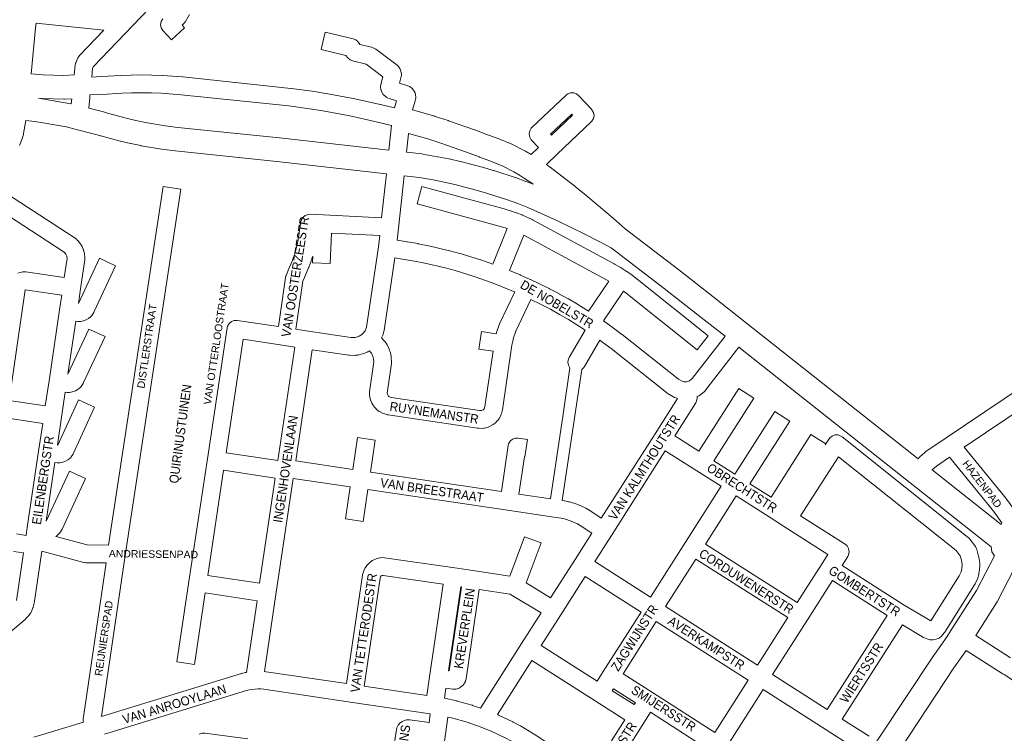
# Model space of a CAD drawing. Header units: metres. Extents: x 123817 to 142006, y 393105 to 406084.
# Tile 108 of 138: x 134650 to 135481, y 399539 to 400142. Entities that reach past the tile are written whole.
import ezdxf
from ezdxf.enums import TextEntityAlignment as Align

# ---------------------------------------------------------------- set-up
doc = ezdxf.new("R2010")
doc.units = ezdxf.units.M
doc.header["$MEASUREMENT"] = 0
doc.styles.add('Style-Arial', font='arial.ttf')

msp = doc.modelspace()

# ---------------------------------------------------------------- linework, layer by layer
at = {"color": 9, "linetype": 'Continuous', "lineweight": 0, "flags": 128}
for points in [[(134759.57, 400151.05), (134712.34, 400101.99), (134712.29, 400101.91), (134711.79, 400100.67), (134710.98, 400093.26)], [(134659.79, 400096.14), (134663.61, 400134.75), (134664.03, 400138.69), (134721.12, 400132.74), (134701.03, 400111.87), (134700.69, 400111.49), (134700.14, 400110.75), (134699.3, 400109.45), (134698.63, 400108.15), (134697.48, 400105.28), (134697.4, 400105.06), (134696.99, 400103.31), (134696.1, 400095.09)], [(134793.45, 400146.2), (134790.09, 400140.21), (134789.29, 400139.07), (134788.64, 400138.38), (134787.24, 400137.08), (134789.26, 400134.88), (134778.2, 400124.74), (134771.13, 400132.45), (134770.92, 400132.7), (134769.61, 400134.95), (134769.16, 400137.52), (134769.61, 400140.08), (134770.92, 400142.34)], [(134966.35, 400067.21), (134968.26, 400073.19), (134962, 400075.14), (134960.48, 400075.81), (134960.02, 400076.1), (134958.54, 400077.1), (134957, 400078.49), (134955.75, 400080.61), (134955.11, 400082.28), (134955.06, 400082.41), (134954.6, 400084.98), (134954.86, 400086.94), (134956.65, 400093.56), (134942.53, 400104.13), (134931.03, 400106.97), (134929.08, 400107.76), (134927.08, 400109.43), (134926.73, 400109.88), (134925.53, 400111.56), (134904.48, 400116.55), (134907.93, 400131.15), (134931.71, 400125.51), (134933.74, 400124.71), (134935.73, 400123.04), (134936.08, 400122.59), (134937.31, 400120.87), (134947.01, 400118.48), (134948.41, 400117.98), (134949.48, 400117.48), (134950.03, 400117.19), (134950.78, 400116.7), (134968.66, 400103.31), (134969.91, 400102.12), (134971.17, 400100), (134971.81, 400098.33), (134971.86, 400098.19), (134972.32, 400095.63), (134972.27, 400094.82), (134972.16, 400093.79), (134971.94, 400092.64), (134970.72, 400088.13), (134977.78, 400085.93), (134979.3, 400085.27), (134981.26, 400083.63), (134982.44, 400082.24), (134982.47, 400082.2), (134983.77, 400079.95), (134984.2, 400078.04), (134984.36, 400076.23), (134984.39, 400075.57), (134984.03, 400073.29), (134981.6, 400065.66)], [(134694.17, 400074.98), (134694.16, 400074.95), (134693.8, 400070.71)], [(134708.54, 400067.01), (134709.28, 400075.71), (134709.5, 400078.18)], [(135094.64, 400019.53), (135103.79, 400028.2), (135132.52, 400055.45), (135133.11, 400056.07), (135134.41, 400058.33), (135134.86, 400060.89), (135134.41, 400063.46), (135133.11, 400065.71), (135132.81, 400066.05), (135121.8, 400077.66), (135120.11, 400078.99), (135117.66, 400079.88), (135115.06, 400079.88), (135112.61, 400078.99), (135111.2, 400077.94), (135082.46, 400050.69), (135081.88, 400050.07), (135080.58, 400047.81), (135080.12, 400045.25), (135080.58, 400042.68), (135081.88, 400040.43), (135082.18, 400040.09), (135088.02, 400033.93), (135081.72, 400027.95)], [(134655.35, 400056.62), (134653.49, 400045.56), (134653.34, 400044.86), (134652.62, 400042.16), (134652.42, 400041.53), (134652.37, 400041.4), (134650.35, 400036.17), (134650.02, 400035.44)], [(135098.91, 400044.25), (135098.23, 400044.97), (135116.08, 400061.89), (135116.76, 400061.18), (135098.91, 400044.25)], [(134963.98, 400052.34), (134961.79, 400031.59)], [(134978.37, 400045.77), (134978.31, 400045.24), (134976.7, 400029.89)], [(134628.55, 400001.84), (134695.41, 399958.53), (134695.98, 399958.12), (134698.02, 399956.51), (134699.12, 399955.44), (134699.15, 399955.4), (134701.28, 399952.82), (134702.04, 399951.72), (134702.86, 399950.26), (134703.25, 399949.45), (134703.89, 399947.9), (134704.01, 399947.61), (134704.18, 399947.05), (134704.64, 399945.43), (134704.88, 399944.11), (134705.19, 399940.79), (134705.22, 399940.1), (134705.14, 399939.03), (134701.63, 399914.6), (134701.62, 399914.58), (134701.62, 399914.57), (134699.78, 399902.1), (134699.79, 399902.1), (134717.47, 399940.32), (134731.09, 399934.02), (134713.18, 399895.32), (134712.7, 399894.45), (134711.73, 399892.91), (134711.14, 399892.11), (134710.71, 399891.64), (134709.88, 399890.8), (134708.37, 399889.64), (134706.36, 399888.45), (134706.3, 399888.42), (134703.98, 399887.55), (134701.68, 399887.1), (134701.56, 399887.08), (134699.22, 399887.04), (134697.58, 399887.27), (134690.97, 399842.54), (134708.67, 399880.56), (134722.27, 399874.23), (134704.18, 399835.39), (134703.72, 399834.54), (134702.77, 399833.05), (134702.18, 399832.24), (134701.78, 399831.8), (134700.95, 399830.96), (134699.45, 399829.78), (134697.44, 399828.59), (134697.35, 399828.53), (134695.69, 399827.83), (134694.57, 399827.5), (134693.78, 399827.32), (134693.31, 399827.25), (134692.15, 399827.12), (134690.31, 399827.14), (134688.72, 399827.35), (134685.58, 399806.15), (134682.12, 399782.75), (134682.31, 399782.72), (134699.83, 399820.96), (134713.47, 399814.71), (134695.72, 399775.99), (134695.25, 399775.11), (134694.28, 399773.57), (134693.68, 399772.75), (134693.26, 399772.29), (134692.43, 399771.45), (134690.93, 399770.28), (134688.92, 399769.09), (134688.84, 399769.04), (134686.54, 399768.18), (134684.24, 399767.73), (134684.1, 399767.7), (134681.78, 399767.66), (134679.92, 399767.91), (134672.62, 399718.52), (134672.68, 399718.51), (134692.19, 399760.77), (134705.81, 399754.49), (134686.08, 399711.74), (134685.63, 399710.91), (134684.7, 399709.43), (134684.09, 399708.59), (134683.26, 399707.74), (134681.5, 399706.21), (134680.61, 399705.58), (134707.21, 399698.38), (134725.3, 399698.18), (134771.32, 400000.9), (134786.15, 399998.64), (134739.15, 399689.5), (134719.12, 399553.51), (134837.44, 399589.83), (134837.71, 399589.91), (134840.61, 399590.68), (134841.24, 399590.82), (134841.4, 399590.84), (134841.52, 399590.86), (134850.48, 399651.3), (134806.74, 399657.87), (134797.67, 399597.45), (134782.84, 399599.68), (134793.02, 399667.51), (134793.02, 399667.51), (134808.57, 399771.04), (134808.57, 399771.04), (134808.57, 399771.04), (134825.17, 399881.57), (134825.53, 399883.02), (134826.84, 399885.27), (134828.83, 399886.95), (134831.28, 399887.84), (134833.69, 399887.87), (134868.5, 399882.67), (134874.48, 399924.02), (134874.86, 399925.51), (134874.95, 399925.76), (134876.67, 399930), (134876.77, 399930.25), (134880.23, 399937.98), (134882.48, 399944.41), (134883.56, 399948.2), (134884.95, 399954.47), (134887.44, 399971.11), (134887.81, 399972.56), (134889.11, 399974.82), (134891.11, 399976.49), (134893.55, 399977.39), (134895.23, 399977.49), (134906.63, 399976.92), (134955.63, 399974.48), (134959.67, 400011.71)], [(134974.57, 400010.01), (134969.77, 399965.83), (134969.77, 399965.83), (134969.77, 399965.82), (134968.64, 399955.49), (134977.09, 399954.27), (134977.31, 399954.23), (134977.32, 399954.23), (134986.14, 399952.67), (134986.3, 399952.64), (134995.09, 399950.88), (134995.34, 399950.83), (135012.78, 399946.74), (135013.02, 399946.67), (135021.67, 399944.33), (135021.91, 399944.27), (135039.04, 399939.01), (135039.36, 399938.9), (135049.45, 399935.31), (135061.62, 399965.51), (135059.8, 399966.13), (135054.87, 399967.58), (134985.5, 399986.38), (134989.43, 400000.86), (135058.87, 399982.03), (135059.02, 399981.99), (135064.18, 399980.47), (135064.48, 399980.38), (135069.21, 399978.77), (135069.49, 399978.67), (135074.16, 399976.87), (135074.4, 399976.75), (135074.54, 399976.71), (135082.52, 399973.12), (135083.02, 399972.88), (135151.9, 399935.56), (135152.07, 399935.47), (135157.36, 399932.42), (135157.37, 399932.42), (135157.65, 399932.25), (135161.87, 399929.56), (135161.91, 399929.53), (135162.15, 399929.38), (135166.99, 399925.99), (135167.25, 399925.8), (135171.21, 399922.76), (135171.33, 399922.67), (135231.15, 399874.9), (135221.79, 399863.18), (135162.03, 399910.9), (135159.74, 399912.65), (135142.68, 399887.44), (135151.06, 399881.53), (135151.21, 399881.42), (135158.39, 399876.07), (135158.57, 399875.93), (135206.14, 399838.2), (135209.12, 399836.57), (135210.8, 399836.16), (135212.75, 399836.08), (135215.28, 399837.03), (135217.64, 399838.92), (135245.34, 399874.51)], [(134620.15, 399989.41), (134686.96, 399946.13), (134688.1, 399945.23), (134689.29, 399943.79), (134689.56, 399943.31), (134689.86, 399942.59), (134690.01, 399942.06), (134690.17, 399940.29), (134687.85, 399924.18), (134655.4, 399928.93), (134653.01, 399928.9), (134652.88, 399928.87), (134650.58, 399928.42), (134648.77, 399927.82)], [(134932.62, 399873.43), (134933.41, 399873.52), (134936.06, 399874.23), (134936.78, 399874.55), (134939, 399875.97), (134940.16, 399877.05), (134941.62, 399879), (134942.7, 399881.3), (134942.94, 399882.13), (134952.96, 399950.06), (134954, 399959.54), (134913.39, 399961.57), (134912.16, 399935.81), (134897.17, 399936.52), (134897.44, 399942.18), (134896.85, 399940.09), (134896.71, 399939.66), (134894.29, 399932.73), (134894.25, 399932.64), (134894.05, 399932.14), (134890.52, 399924.25), (134889.2, 399920.98), (134883.33, 399880.42), (134891.87, 399879.09), (134929.68, 399873.57), (134932.62, 399873.43)], [(135130.13, 399895.66), (135147.24, 399920.94), (135144.67, 399922.42), (135076.11, 399959.56), (135075.5, 399959.83), (135063.47, 399929.96), (135072.6, 399926.25), (135072.82, 399926.15), (135081.02, 399922.5), (135081.19, 399922.41), (135081.24, 399922.4), (135096.9, 399914.8), (135097.12, 399914.69), (135105.05, 399910.51), (135105.19, 399910.43), (135113.03, 399906.08), (135113.13, 399906.02), (135113.17, 399906), (135120.9, 399901.48), (135121.12, 399901.35), (135130.13, 399895.66)], [(135039.69, 399811.81), (135040.58, 399812.04), (135041.38, 399812.5), (135042.02, 399813.16), (135042.51, 399814.05), (135042.79, 399815.12), (135049.68, 399861.87), (135037.57, 399863.68), (135039.78, 399878.52), (135052.31, 399876.65), (135052.4, 399877.03), (135052.59, 399877.66), (135054.8, 399884.16), (135054.85, 399884.3), (135055.12, 399884.95), (135067.9, 399911.92), (135066.83, 399912.4), (135051.05, 399918.82), (135034.48, 399924.72), (135017.63, 399929.89), (135009.23, 399932.16), (134992.03, 399936.2), (134983.45, 399937.91), (134974.82, 399939.44), (134966.73, 399940.61), (134957.7, 399879.43), (134957.48, 399878.44), (134956.94, 399876.57), (134956.79, 399876.09), (134956.53, 399875.48), (134955.48, 399873.23), (134955.54, 399873.17), (134957.84, 399870.65), (134958.06, 399870.4), (134958.48, 399869.85), (134959.62, 399868.21), (134960.18, 399867.24), (134961.94, 399863.65), (134962.25, 399862.92), (134962.36, 399862.61), (134962.96, 399860.7), (134963.15, 399859.97), (134963.56, 399858.02), (134963.7, 399856.9), (134963.92, 399852.92), (134963.93, 399852.5), (134963.86, 399851.48), (134960.42, 399826.5), (134960.54, 399825.56), (134960.99, 399824.47), (134961.11, 399824.29), (134961.43, 399823.95), (134961.59, 399823.81), (134962.71, 399823.19), (134963.75, 399822.92), (135038.25, 399811.83), (135039.69, 399811.81)], [(134671.84, 399815.77), (134641.33, 399820.31), (134654.96, 399913.84), (134685.69, 399909.33), (134683.83, 399896.82), (134674.96, 399836.86), (134674.96, 399836.86), (134671.84, 399815.77)], [(135114.51, 399847.97), (135113.23, 399850.2), (135112.78, 399852.77), (135113.23, 399855.33), (135113.81, 399856.57), (135127.41, 399879.65), (135113.22, 399888.59), (135105.67, 399893.01), (135097.98, 399897.28), (135090.24, 399901.36), (135081.5, 399905.6), (135068.86, 399878.91), (135066.89, 399873.13), (135066.2, 399870.34), (135065.59, 399866.98), (135057.57, 399812.52), (135057.4, 399811.7), (135056.78, 399809.32), (135056.57, 399808.67), (135056.09, 399807.61), (135054.66, 399805.02), (135053.84, 399803.82), (135053.46, 399803.4), (135051.39, 399801.29), (135049.79, 399800.05), (135047.24, 399798.56), (135047.22, 399798.55), (135045.37, 399797.79), (135042.51, 399797.04), (135041.91, 399796.91), (135040.51, 399796.79), (135037.55, 399796.83), (135036.55, 399796.91), (134961.13, 399808.15), (134960.93, 399808.18), (134960.32, 399808.31), (134958, 399808.92), (134956.3, 399809.6), (134953.71, 399811.02), (134953.57, 399811.1), (134952.46, 399811.88), (134951.33, 399812.84), (134950.61, 399813.54), (134949.62, 399814.65), (134949.45, 399814.84), (134948.99, 399815.45), (134948.16, 399816.67), (134947.44, 399818), (134946.3, 399820.73), (134946.18, 399821.05), (134945.78, 399822.68), (134945.41, 399825.62), (134945.36, 399826.55), (134945.43, 399827.58), (134948.91, 399852.81), (134948.76, 399855.51), (134948.54, 399856.55), (134948.22, 399857.56), (134946.96, 399860.13), (134946.43, 399860.9), (134945.27, 399862.17), (134944.38, 399861.6), (134944.08, 399861.42), (134943.36, 399861.05), (134941.58, 399860.27), (134940.49, 399859.88), (134936.73, 399858.88), (134936.09, 399858.74), (134935.6, 399858.67), (134933.66, 399858.46), (134932.51, 399858.42), (134928.62, 399858.61), (134927.88, 399858.68), (134897.07, 399863.17), (134883.15, 399769.29), (134931.37, 399762.14), (134935.37, 399789), (134950.21, 399786.79), (134946.21, 399759.94), (135056.65, 399743.57), (135062.38, 399782.27), (135062.75, 399783.74), (135064.05, 399786), (135066.05, 399787.67), (135068.49, 399788.56), (135070.89, 399788.6), (135078.56, 399787.46), (135076.37, 399772.62), (135076.12, 399772.66), (135071.49, 399741.37), (135098.16, 399737.42)], [(134868.04, 399769.7), (134824.52, 399776.23), (134838.89, 399871.93), (134873.71, 399866.73), (134882.24, 399865.4), (134868.04, 399769.7)], [(135124.42, 399846.6), (135126.02, 399847.94), (135126.74, 399848.96), (135139.79, 399871.12), (135142.33, 399869.33), (135149.34, 399864.11), (135197.32, 399826.05), (135198.23, 399825.43), (135198.38, 399825.34), (135202.79, 399822.93), (135204.62, 399822.22), (135205.32, 399822.06), (135186.33, 399792.22), (135140.98, 399720.95), (135131.4, 399727.43), (135130.95, 399727.71), (135130.86, 399727.76), (135127.94, 399729.4), (135127.34, 399729.7), (135121.23, 399732.43), (135120.39, 399732.75), (135114, 399734.73), (135113.35, 399734.9), (135110.08, 399735.6), (135109.81, 399735.65), (135109.65, 399735.68), (135108.05, 399735.93)], [(135257.1, 399865.2), (135228.93, 399829), (135228.76, 399828.79), (135227.68, 399827.74), (135223.69, 399824.56), (135222.77, 399823.94), (135221.76, 399823.46), (135221.81, 399822.66), (135221.82, 399822.23), (135221.37, 399819.67), (135220.65, 399818.21), (135203.01, 399790.49), (135223.39, 399777.51), (135256.96, 399830.38), (135269.62, 399822.34), (135236.04, 399769.45), (135253.75, 399758.17), (135287.35, 399810.99), (135300.01, 399802.94), (135266.4, 399750.11), (135284.25, 399738.74), (135317.67, 399791.66), (135330.36, 399783.65), (135329.86, 399782.86), (135333.09, 399787.89), (135333.65, 399788.66), (135335.65, 399790.33), (135338.1, 399791.22), (135340.7, 399791.22), (135343.15, 399790.33), (135344.07, 399789.7), (135450.54, 399704.8), (135451.61, 399703.76), (135451.89, 399703.41), (135456.62, 399697.03), (135457.64, 399695.13), (135457.82, 399694.57), (135459.36, 399689.02), (135459.56, 399688.06), (135460.28, 399682.94), (135460.35, 399681.9), (135460.33, 399681.32), (135459.99, 399677.01), (135459.89, 399676.2), (135459.11, 399672.05), (135458.78, 399670.87), (135458.59, 399670.4), (135456.5, 399665.68), (135455.98, 399664.69), (135430.69, 399624.88), (135430.18, 399624.17), (135427.98, 399621.47), (135427.91, 399621.38), (135425.92, 399619.7), (135423.47, 399618.81), (135421.02, 399618.38), (135421.02, 399618.38), (135418.41, 399618.38), (135417.24, 399618.68), (135414.15, 399619.76), (135412.87, 399620.35), (135412.76, 399620.41), (135395.02, 399631.06), (135344.21, 399551.45), (135366.93, 399536.95)], [(135408.28, 399771), (135409.2, 399772.06), (135409.81, 399772.69), (135414, 399776.48), (135414.83, 399777.13), (135431.99, 399788.79), (135432.02, 399788.8), (135432.02, 399788.81), (135546.19, 399865.46)], [(135755.46, 399870.07), (135754.99, 399869.25), (135752.99, 399867.57), (135750.54, 399866.68), (135749.08, 399866.57), (135723.51, 399867.12), (135672.87, 399866.21), (135672.77, 399866.21), (135672.67, 399866.21), (135645.34, 399866.43), (135645.24, 399866.43), (135624.95, 399866.86), (135624.87, 399866.87), (135600.01, 399867.68), (135590.97, 399867.47), (135582.02, 399866.52), (135578.01, 399865.81), (135575.06, 399864.11), (135575.06, 399864.11), (135574.75, 399863.94), (135567.29, 399860.09), (135554.29, 399852.83), (135447.21, 399780.94)], [(134638.43, 399805.57), (134669.65, 399800.93), (134666.17, 399777.44), (134656.66, 399713.14), (134656.66, 399713.14), (134656.66, 399713.14), (134655.66, 399706.44)], [(135182.59, 399654.37), (135135.46, 399684.34), (135149.49, 399706.39), (135194.96, 399777.83), (135221.66, 399760.82), (135221.66, 399760.82), (135241.99, 399747.88), (135212.1, 399700.82), (135212.1, 399700.82), (135212.1, 399700.82), (135182.59, 399654.37)], [(135418.87, 399634.24), (135396.57, 399647.62), (135344.05, 399681.05), (135348.9, 399688.67), (135349.62, 399690.13), (135350.08, 399692.7), (135349.62, 399695.26), (135348.32, 399697.52), (135346.6, 399699.02), (135309.17, 399722.87), (135341.22, 399772.79), (135440.42, 399693.69), (135443.74, 399689.22), (135444.77, 399685.48), (135445.31, 399681.66), (135445.07, 399678.57), (135444.52, 399675.67), (135443.01, 399672.26), (135418.87, 399634.24)], [(135420.05, 399761.68), (135420.21, 399761.87), (135423.69, 399765.02), (135434.73, 399772.52)], [(134852.68, 399666.14), (134808.97, 399672.7), (134822.29, 399761.4), (134865.84, 399754.86), (134852.68, 399666.14)], [(134925.92, 399581.43), (134939.49, 399672.8), (134939.6, 399673.38), (134939.95, 399674.89), (134940.21, 399675.78), (134940.49, 399676.43), (134941.7, 399678.98), (134942.72, 399680.58), (134942.87, 399680.74), (134944.74, 399682.85), (134945.91, 399683.92), (134947.06, 399684.75), (134947.74, 399685.2), (134948.43, 399685.55), (134951.01, 399686.7), (134952.76, 399687.24), (134953.04, 399687.28), (134955.83, 399687.66), (134957.94, 399687.65), (135017.25, 399679.01), (135017.27, 399679.01), (135017.27, 399679.01), (135032.67, 399676.74), (135063.68, 399672.16), (135076.15, 399705.36), (135090.19, 399700.08), (135077.49, 399666.28), (135098.18, 399653.7), (135118.78, 399686.06), (135118.78, 399686.06), (135118.78, 399686.06), (135132.92, 399708.29), (135123.26, 399714.83), (135120.91, 399716.14), (135115.52, 399718.55), (135109.88, 399720.3), (135107.15, 399720.89), (135100.89, 399721.85), (135061.87, 399727.63), (135061.87, 399727.63), (135061.87, 399727.63), (134943.99, 399745.11), (134940, 399718.32), (134925.17, 399720.54), (134929.16, 399747.31), (134880.95, 399754.45), (134866.42, 399656.51), (134866.42, 399656.51), (134866.42, 399656.51), (134856.79, 399591.58), (134858.05, 399591.44), (134858.31, 399591.41), (134925.92, 399581.43)], [(135306.34, 399649.7), (135327.37, 399682.77), (135327.37, 399682.77), (135327.37, 399682.77), (135332.22, 399690.4), (135294.76, 399714.26), (135294.76, 399714.26), (135282.54, 399722.04), (135282.54, 399722.04), (135282.54, 399722.04), (135254.64, 399739.82), (135228.78, 399699.1), (135306.34, 399649.7)], [(134655.66, 399706.44), (134647.41, 399707.66)], [(134622.19, 399608.29), (134654.85, 399635.6), (134655.5, 399636.21), (134657.78, 399638.65), (134658.07, 399638.96), (134658.61, 399639.7), (134659.52, 399641.11), (134660.15, 399642.29), (134661.44, 399645.37), (134661.57, 399645.7), (134661.85, 399646.69), (134662.23, 399648.47), (134662.32, 399648.95), (134668.87, 399693.22), (134704.22, 399683.65), (134704.87, 399683.51), (134706.09, 399683.39), (134723.06, 399683.2), (134703.94, 399553.39), (134704.05, 399553.38), (134703.86, 399552.29), (134703.86, 399552.11), (134703.91, 399549.92), (134704.08, 399548.89), (134662.13, 399536.02)], [(134644.96, 399692.86), (134653.47, 399691.6), (134647.52, 399651.38)], [(135272.83, 399597), (135195.25, 399646.32), (135220.73, 399686.44), (135298.29, 399637.04), (135272.83, 399597)], [(134993.85, 399571.4), (134940.76, 399579.24), (134954.29, 399670.31), (134954.39, 399670.74), (134954.78, 399671.57), (134955.35, 399672.21), (134956.14, 399672.56), (134956.82, 399672.66), (135007.66, 399665.25), (134996.14, 399586.97), (134996.14, 399586.97), (134996.14, 399586.97), (134993.85, 399571.4)], [(135137.55, 399583.44), (135142.65, 399591.47), (135142.65, 399591.47), (135142.65, 399591.47), (135174.55, 399641.71), (135127.41, 399671.68), (135106.89, 399639.44), (135106.89, 399639.44), (135106.89, 399639.44), (135090.35, 399613.45), (135137.55, 399583.44)], [(135331.56, 399559.52), (135285.48, 399588.94), (135314.97, 399635.31), (135336, 399668.39), (135382.26, 399638.95), (135331.56, 399559.52)], [(135038.99, 399560.68), (135032.35, 399562.98), (135031.91, 399563.12), (135019.43, 399566.61), (135018.99, 399566.72), (135008.65, 399568.94), (135009.89, 399577.4), (135015.73, 399576.57), (135018.09, 399576.61), (135018.55, 399576.71), (135019.3, 399576.89), (135021.12, 399577.59), (135021.8, 399577.96), (135021.97, 399578.05), (135023.96, 399579.73), (135024.02, 399579.79), (135024.99, 399580.98), (135026.24, 399583.17), (135026.38, 399583.61), (135026.62, 399584.41), (135026.85, 399585.45), (135037.9, 399660.8), (135063.96, 399656.96), (135064.39, 399656.7), (135064.39, 399656.7), (135064.39, 399656.7), (135090.13, 399641.04), (135073.67, 399615.17), (135073.67, 399615.17), (135038.99, 399560.68)], [(135012.67, 399592.16), (135012.08, 399592.24), (135022.5, 399663.07), (135023.06, 399662.99), (135012.67, 399592.16)], [(135236.69, 399540.17), (135264.78, 399584.34), (135187.21, 399633.66), (135159.32, 399589.75), (135184.2, 399573.89), (135184.2, 399573.89), (135184.22, 399573.88), (135236.69, 399540.17)], [(135456.84, 399621.85), (135486.13, 399603.19)], [(135498.22, 399577.48), (135480.81, 399589.05), (135480.2, 399589.31), (135479.35, 399589.73), (135479.07, 399589.9), (135448.73, 399609.24)], [(135132.34, 399506.09), (135100.01, 399528.14), (135099.98, 399528.16), (135099.98, 399528.17), (135084.25, 399538.77), (135083.89, 399539), (135072.75, 399545.63), (135072.67, 399545.68), (135072.45, 399545.8), (135066.73, 399548.85), (135066.42, 399549.01), (135054.72, 399554.58), (135054.34, 399554.74), (135053.27, 399555.18), (135082.3, 399600.79), (135135.83, 399566.75), (135160.74, 399550.92), (135132.34, 399506.09)], [(134960.08, 399489.15), (134968.02, 399542.67), (134968.39, 399544.14), (134969.69, 399546.39), (134969.77, 399546.48), (134970.95, 399547.85), (134972.87, 399549.44), (134974.8, 399550.22), (134976.56, 399550.65), (134977.07, 399550.76), (134979.48, 399550.8), (134993.63, 399548.69), (134993.63, 399548.69), (134993.63, 399548.69), (134995.62, 399548.39), (134996.69, 399555.81), (134931.15, 399565.5), (134856.25, 399576.55), (134853.83, 399576.82), (134851.57, 399576.91), (134848.84, 399576.81), (134844.08, 399576.08), (134841.7, 399575.45), (134721.83, 399538.65)], [(135168.76, 399563.59), (135150.2, 399575.39), (135151.28, 399577.09), (135169.83, 399565.27), (135168.76, 399563.59)], [(135324.69, 399484.37), (135312, 399492.33), (135280.84, 399512.1), (135280.84, 399512.1), (135249.34, 399532.1), (135277.43, 399576.28), (135329.81, 399542.84), (135329.81, 399542.84), (135352.56, 399528.33), (135324.69, 399484.37)], [(135190.01, 399466.76), (135181.47, 399472.59), (135181.47, 399472.59), (135181.47, 399472.59), (135147.29, 399495.9), (135147.29, 399495.9), (135147.29, 399495.9), (135144.74, 399497.64), (135177.41, 399549.21), (135177.41, 399549.21), (135177.41, 399549.21), (135182.46, 399557.18), (135228.64, 399527.51), (135190.01, 399466.76)], [(135036.97, 399462.99), (134999.31, 399468.14), (135001.06, 399480.38), (135009.41, 399538.79), (135009.41, 399538.79), (135009.41, 399538.79), (135011.44, 399553), (135015.61, 399552.1), (135027.65, 399548.74), (135039.48, 399544.63), (135048.46, 399540.95), (135059.82, 399535.54), (135065.23, 399532.65), (135076.04, 399526.22), (135085.34, 399519.94), (135051.49, 399470.31), (135050.4, 399468.88), (135048.15, 399466.68), (135045.66, 399465), (135044.12, 399464.33), (135042.91, 399463.8), (135039.98, 399463.13), (135036.97, 399462.99)], [(134801.74, 399538.55), (134804.19, 399539.44), (134806.48, 399539.49), (134842.8, 399534.66)]]:
    msp.add_lwpolyline(points, dxfattribs=at)
at = {"color": 40, "linetype": 'Continuous', "lineweight": 0, "flags": 128}
for points in [[(134696.1, 400095.09), (134687.59, 400094.71), (134670.11, 400095.27), (134659.79, 400096.14)], [(134694.17, 400074.98), (134688.11, 400074.71), (134687.34, 400074.71), (134669.21, 400075.29), (134668.68, 400075.32), (134666.2, 400075.53), (134693.41, 400070.79), (134693.43, 400070.79), (134693.8, 400070.71)], [(134961.79, 400031.59), (134869.48, 400041.9), (134869.41, 400041.91), (134783.72, 400050.84), (134773, 400052.23), (134756.29, 400055.05), (134748.09, 400056.73), (134739.94, 400058.6), (134724.25, 400062.77), (134721.69, 400063.66), (134720.82, 400063.93), (134708.54, 400067.01)], [(134981.6, 400065.66), (135000.42, 400060.2), (135000.7, 400060.12), (135011.75, 400056.56), (135012, 400056.48), (135033.91, 400048.79), (135034.15, 400048.7), (135044.9, 400044.62), (135053.89, 400041.43), (135054.47, 400041.2), (135065.34, 400036.57), (135065.95, 400036.29), (135076.49, 400030.93), (135076.94, 400030.69), (135081.72, 400027.95)], [(134655.35, 400056.62), (134662.89, 400055.8), (134689.62, 400051.15), (134697.87, 400049.08), (134715.5, 400044.64), (134717.99, 400043.77), (134718.74, 400043.54), (134734.97, 400039.22), (134735.3, 400039.14), (134743.74, 400037.21), (134743.97, 400037.16), (134752.45, 400035.42), (134752.72, 400035.37), (134752.79, 400035.36), (134769.85, 400032.48), (134770.23, 400032.42), (134781.27, 400030.99), (134781.52, 400030.96), (134867.3, 400022.02), (134959.67, 400011.71)], [(134978.37, 400045.77), (134994.71, 400041.03), (135005.5, 400037.56), (135027.17, 400029.96), (135037.9, 400025.88), (135038.11, 400025.81), (135046.92, 400022.68), (135057.19, 400018.3), (135067.2, 400013.22), (135071.89, 400010.53), (135075.36, 400008.3), (135081.4, 400004.41), (135083.49, 400002.91), (135077.6, 400005.18), (135077.4, 400005.25), (135068.48, 400008.47), (135068.19, 400008.57), (135050.17, 400014.45), (135049.86, 400014.54), (135040.76, 400017.19), (135040.46, 400017.27), (135022.1, 400021.99), (135021.8, 400022.06), (135012.55, 400024.13), (135012.34, 400024.18), (135003.05, 400026.05), (135002.81, 400026.09), (135002.81, 400026.09), (134990.36, 400028.28), (134989.79, 400028.37), (134976.7, 400029.89)], [(135094.64, 400019.53), (135097.65, 400017.36), (135097.95, 400017.14), (135118.62, 400001.09), (135118.77, 400000.98), (135129.54, 399992.28), (135129.71, 399992.14), (135150.88, 399974.28), (135151.04, 399974.14), (135161.18, 399965.21), (135206.25, 399930.6), (135206.31, 399930.56), (135235, 399908.21), (135235.06, 399908.16), (135263.57, 399885.58), (135263.57, 399885.58), (135263.57, 399885.58), (135408.28, 399771)], [(134974.57, 400010.01), (134987.18, 400008.54), (134999.22, 400006.42), (135008.29, 400004.59), (135017.28, 400002.58), (135035.33, 399997.94), (135044.12, 399995.38), (135061.84, 399989.61), (135070.5, 399986.48), (135079.03, 399983.19), (135092.2, 399977.41), (135103.9, 399972.04), (135127.2, 399960.7), (135138.65, 399954.8), (135149.38, 399949.05), (135194.04, 399914.76), (135222.68, 399892.46), (135245.34, 399874.51)], [(135469.81, 399696.77), (135401.64, 399750.74), (135401.64, 399750.74), (135401.64, 399750.74), (135257.1, 399865.2)], [(135420.05, 399761.68), (135478.21, 399715.63)], [(135373.57, 399532.71), (135421.87, 399605.74), (135422.02, 399605.96), (135432.69, 399621.19), (135435.95, 399626.29), (135457.44, 399659.92), (135472.58, 399689.11)], [(135488.85, 399677.04), (135474.99, 399650.31), (135474.54, 399649.53), (135456.84, 399621.85)], [(135305.31, 399387.95), (135339.77, 399443.13), (135386.24, 399515.62), (135438.48, 399594.59), (135448.73, 399609.24)]]:
    msp.add_lwpolyline(points, dxfattribs=at)
at = {"color": 6, "linetype": 'Continuous', "lineweight": 0, "flags": 128}
for points in [[(134710.98, 400093.26), (134718.94, 400093.62), (134735.45, 400094.65), (134735.67, 400094.66), (134744.2, 400094.94), (134744.37, 400094.95), (134752.91, 400095.03), (134753.09, 400095.03), (134761.62, 400094.92), (134761.8, 400094.92), (134770.33, 400094.6), (134770.59, 400094.59), (134787.62, 400093.36), (134787.87, 400093.34), (134879.09, 400083.76), (134879.31, 400083.74), (134896.9, 400081.35), (134897.06, 400081.33), (134908.53, 400079.52), (134908.66, 400079.5), (134908.72, 400079.49), (134931.55, 400075.28), (134931.81, 400075.23), (134954.48, 400070.23), (134954.72, 400070.18), (134966.35, 400067.21)], [(134709.5, 400078.18), (134719.68, 400078.64), (134719.81, 400078.65), (134736.28, 400079.67), (134744.62, 400079.95), (134752.98, 400080.03), (134761.34, 400079.92), (134769.65, 400079.62), (134786.43, 400078.41), (134877.41, 400068.86), (134894.81, 400066.5), (134906.1, 400064.72), (134928.71, 400060.55), (134951.14, 400055.61), (134963.98, 400052.34)]]:
    msp.add_lwpolyline(points, dxfattribs=at)
at = {"color": 111, "linetype": 'Continuous', "lineweight": 0, "flags": 128}
for points in [[(135098.16, 399737.42), (135108.73, 399808.86), (135108.73, 399808.86), (135108.73, 399808.86), (135114.51, 399847.97)], [(135108.05, 399735.93), (135118.62, 399807.4), (135124.42, 399846.6)]]:
    msp.add_lwpolyline(points, dxfattribs=at)
at = {"color": 191, "linetype": 'Continuous', "lineweight": 0, "flags": 128}
for points in [[(135447.21, 399780.94), (135481.21, 399739.21), (135481.32, 399739.09), (135484.64, 399734.82), (135484.82, 399734.58), (135487.71, 399730.55)], [(135434.73, 399772.52), (135469.53, 399729.8), (135472.72, 399725.71), (135479.03, 399716.92)]]:
    msp.add_lwpolyline(points, dxfattribs=at)
at = {"color": 1, "linetype": 'Continuous', "lineweight": 0, "flags": 128}
for points in [[(135478.21, 399715.63), (135478.24, 399715.68), (135479.03, 399716.92)], [(135472.58, 399689.11), (135470.53, 399692.66), (135469.81, 399696.77)]]:
    msp.add_lwpolyline(points, dxfattribs=at)

# ---------------------------------------------------------------- texts
at = {"color": 8, "style": 'Style-Arial', "width": 0.909091}
for s, rotation, p in [('VAN OOSTERZEESTR', 81.08999, (134882.71, 399924.71)), ('DE NOBELSTR', 329.8027, (135103.56, 399901.68)), ('RUYNEMANSTR', 351.52972, (134999.95, 399809.95)), ('INGENHOVENLAAN', 81.56375, (134874.55, 399762.46)), ('VAN KALMTHOUTSTR', 57.57933, (135177.21, 399763.84)), ('EILENBERGSTR', 81.58309, (134669.81, 399753.03)), ('OBRECHTSTR', 327.55071, (135259.73, 399746.54)), ('VAN BREESTRAAT', 351.56796, (134998.16, 399744.66)), ('CORDUWENERSTR', 327.50379, (135263.37, 399667.64)), ('GOMBERTSTR', 327.38301, (135363.1, 399659.5)), ('VAN TETTERODESTR', 81.55184, (134940.44, 399624.16)), ('KREVERPLEIN', 81.43722, (135025.5, 399627.93)), ('ZAGWIJNSTR', 57.57933, (135169, 399619.96)), ('AVERKAMPSTR', 327.55071, (135229.57, 399615.61)), ('WIERTSSTR', 57.44883, (135360.5, 399590.56)), ('VAN ANROOYLAAN', 16.91353, (134780.7, 399564.04)), ('SMIJERSSTR', 327.38301, (135193.57, 399560.42)), ('MEULEMANS', 81.43722, (134971.49, 399515.84)), ('LOOTSSTR', 57.6459, (135153.83, 399525.63))]:
    msp.add_text(s, height=7.7, rotation=rotation, dxfattribs=at).set_placement(p, align=Align.MIDDLE_CENTER)
at = {"color": 8, "style": 'Style-Arial'}
for s, rotation, p in [('VAN OTTERLOOSTRAAT', 81.61623, (134816, 399868.16)), ('DISTLERSTRAAT', 81.61623, (134757.58, 399866.15)), ('HAZENPAD', 307.50599, (135462.32, 399749.8)), ('ANDRIESSENPAD', 359.35332, (134763.1, 399690.7)), ('REIJNIERSPAD', 81.61623, (134721.22, 399619.56))]:
    msp.add_text(s, height=6.3, rotation=rotation, dxfattribs=at).set_placement(p, align=Align.MIDDLE_CENTER)
at = {"color": 8, "linetype": 'Continuous', "lineweight": 0, "transparency": 33554636, "style": 'Style-Arial', "width": 0.909091}
msp.add_text('QUIRINUSTUINEN', height=7.7, rotation=82.26341, dxfattribs=at).set_placement((134785.72, 399792.14), align=Align.MIDDLE_CENTER)

doc.saveas('drawing.dxf')
